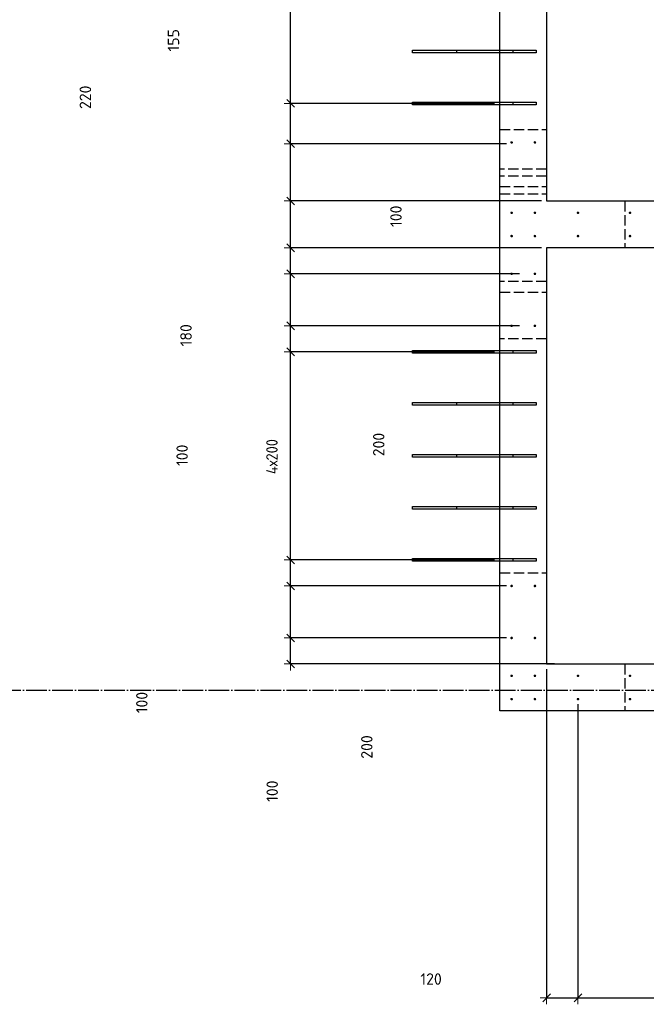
# Model space of a CAD drawing. Header units: millimetres. Extents: x -2258 to 68686, y -2266 to 30725.
# Tile 74 of 83: x 54205 to 56613, y 7192 to 10977. Entities that reach past the tile are written whole.
import ezdxf

# ---------------------------------------------------------------- set-up
doc = ezdxf.new("R2010")
doc.units = ezdxf.units.MM
doc.header["$PDMODE"] = 65
for name, pattern in [('______11', [100, 80, -10, 0, -10]), ('______2', [54, 40, -14]), ('______5', [220, 160, -20, 20, -20])]:
    doc.linetypes.add(name, pattern=pattern)
for name, color, linetype, lineweight in [('Standard', 7, 'Continuous', 25), ('Арм.стержн. вертикальными 1', 22, 'Continuous', 35), ('Размерная линия_ общее', 7, 'Continuous', 13)]:
    doc.layers.add(name, color=color, linetype=linetype, lineweight=lineweight)
doc.layers.add('Осевая линия_ общее', color=7, linetype='______5', lineweight=13, true_color=0xa0a0a0)
doc.styles.add('ISOCPEUR', font='ISOCPEUR')
doc.dimstyles.new('DIMSTYLE_11', dxfattribs={"dimtxt": 44, "dimasz": 50, "dimexe": 0, "dimexo": 0, "dimgap": 22, "dimtad": 2, "dimdec": 0, "dimrnd": 5, "dimzin": 12, "dimdsep": 46, "dimtxsty": 'ISOCPEUR', "dimblk1": 'ALL_ML_STRICH', "dimblk2": 'ALL_ML_STRICH', "dimsah": 1, "dimcen": 0, "dimclrd": 7, "dimclre": 256, "dimclrt": 7, "dimadec": 0, "dimazin": 0, "dimtfac": 1, "dimtdec": 0, "dimtix": 1, "dimtmove": 2, "dimatfit": 3, "dimfxl": 0, "dimtvp": 1.2, "dimtzin": 0, "dimlwd": 0, "dimlwe": -3, "dimarcsym": 0})
doc.dimstyles.new('DIMSTYLE_13', dxfattribs={"dimtxt": 44, "dimasz": 50, "dimexe": 0, "dimexo": 0, "dimgap": 22, "dimtad": 0, "dimdec": 0, "dimrnd": 5, "dimzin": 12, "dimdsep": 46, "dimtxsty": 'ISOCPEUR', "dimblk1": 'ALL_ML_STRICH', "dimblk2": 'ALL_ML_STRICH', "dimsah": 1, "dimcen": 0, "dimclrd": 7, "dimclre": 256, "dimclrt": 7, "dimadec": 0, "dimazin": 0, "dimtfac": 1, "dimtdec": 0, "dimtix": 1, "dimtmove": 2, "dimatfit": 3, "dimfxl": 0, "dimtvp": 1.2, "dimtzin": 0, "dimlwd": 0, "dimlwe": -3, "dimarcsym": 0})
doc.dimstyles.new('DIMSTYLE_3', dxfattribs={"dimtxt": 44, "dimasz": 50, "dimexe": 0, "dimexo": 0, "dimgap": 22, "dimtad": 2, "dimdec": 0, "dimrnd": 5, "dimzin": 12, "dimdsep": 46, "dimtxsty": 'ISOCPEUR', "dimblk1": 'ALL_ML_STRICH', "dimblk2": 'ALL_ML_STRICH', "dimsah": 1, "dimcen": 0, "dimclrd": 7, "dimclre": 256, "dimclrt": 7, "dimadec": 0, "dimazin": 0, "dimtfac": 1, "dimtdec": 0, "dimtix": 1, "dimtmove": 2, "dimatfit": 3, "dimfxl": 0, "dimtzin": 0, "dimlwd": 0, "dimlwe": -3, "dimarcsym": 0})
doc.dimstyles.new('DIMSTYLE_8', dxfattribs={"dimtxt": 44, "dimasz": 50, "dimexe": 0, "dimexo": 0, "dimgap": 22, "dimtad": 0, "dimdec": 0, "dimrnd": 5, "dimzin": 12, "dimdsep": 46, "dimtxsty": 'ISOCPEUR', "dimblk1": 'ALL_ML_STRICH', "dimblk2": 'ALL_ML_STRICH', "dimsah": 1, "dimcen": 0, "dimclrd": 7, "dimclre": 256, "dimclrt": 7, "dimadec": 0, "dimazin": 0, "dimtfac": 1, "dimtdec": 0, "dimtix": 1, "dimtmove": 2, "dimatfit": 3, "dimfxl": 0, "dimtzin": 0, "dimlwd": 0, "dimlwe": -3, "dimarcsym": 0})

# ---------------------------------------------------------------- blocks, each defined once
blk = doc.blocks.new('ALL_ML_STRICH')
at = {"color": 0, "linetype": 'ByBlock', "lineweight": -2}
for p, q in [((-1, 0), (0.5, 0)), ((-0.3, -0.3), (0.3, 0.3)), ((0, -0.5), (0, 0.5))]:
    blk.add_line(p, q, dxfattribs=at)
blk = doc.blocks.new('*D348')
at = {"layer": 'DEFPOINTS', "color": 7, "linetype": 'Continuous', "lineweight": 13, "transparency": 33554687}
for p in [(56095.5, 8600), (55246.3, 8500), (56280, 8500)]:
    blk.add_point(p, dxfattribs=at)
at = {"layer": 'Размерная линия_ общее', "color": 253, "linetype": 'Continuous', "lineweight": -2, "true_color": 0xa0a0a0, "transparency": 33554687}
for p, q in [((56075.5, 8600), (55246.3, 8600)), ((56260, 8500), (55246.3, 8500))]:
    blk.add_line(p, q, dxfattribs=at)
at = {"layer": 'Размерная линия_ общее', "color": 7, "linetype": 'Continuous', "lineweight": -2, "transparency": 33554687}
blk.add_line((55246.3, 8500), (55246.3, 8600), dxfattribs=at)
at = {"layer": 'Размерная линия_ общее', "color": 7, "linetype": 'Continuous', "lineweight": 13, "transparency": 33554687, "xscale": 50, "yscale": 50, "zscale": 50}
for p, rotation in [((55246.3, 8600), 90), ((55246.3, 8500), 270)]:
    blk.add_blockref('ALL_ML_STRICH', p, dxfattribs=dict(at, rotation=rotation))
at = {"layer": 'Размерная линия_ общее', "color": 7, "linetype": 'Continuous', "lineweight": 13, "transparency": 33554687, "insert": (55175.3, 8011), "char_height": 44, "width": 132, "attachment_point": 5, "rotation": 90, "style": 'ISOCPEUR'}
blk.add_mtext('\\A1;{100}', dxfattribs=at)
blk = doc.blocks.new('*D349')
at = {"layer": 'DEFPOINTS', "color": 7, "linetype": 'Continuous', "lineweight": 13, "transparency": 33554687}
for p in [(56095.5, 8800), (55246.3, 8600), (56095.5, 8600)]:
    blk.add_point(p, dxfattribs=at)
at = {"layer": 'Размерная линия_ общее', "color": 253, "linetype": 'Continuous', "lineweight": -2, "true_color": 0xa0a0a0, "transparency": 33554687}
for p, q in [((56075.5, 8800), (55246.3, 8800)), ((56075.5, 8600), (55246.3, 8600))]:
    blk.add_line(p, q, dxfattribs=at)
at = {"layer": 'Размерная линия_ общее', "color": 7, "linetype": 'Continuous', "lineweight": -2, "transparency": 33554687}
blk.add_line((55246.3, 8600), (55246.3, 8800), dxfattribs=at)
at = {"layer": 'Размерная линия_ общее', "color": 7, "linetype": 'Continuous', "lineweight": 13, "transparency": 33554687, "xscale": 50, "yscale": 50, "zscale": 50}
for p, rotation in [((55246.3, 8800), 90), ((55246.3, 8600), 270)]:
    blk.add_blockref('ALL_ML_STRICH', p, dxfattribs=dict(at, rotation=rotation))
at = {"layer": 'Размерная линия_ общее', "color": 7, "linetype": 'Continuous', "lineweight": 13, "transparency": 33554687, "insert": (55538.9, 8181), "char_height": 44, "width": 132, "attachment_point": 5, "rotation": 90, "style": 'ISOCPEUR'}
blk.add_mtext('\\A1;{200}', dxfattribs=at)
blk = doc.blocks.new('*D350')
at = {"layer": 'DEFPOINTS', "color": 7, "linetype": 'Continuous', "lineweight": 13, "transparency": 33554687}
for p in [(56050, 8900), (55246.3, 8800), (56095.5, 8800)]:
    blk.add_point(p, dxfattribs=at)
at = {"layer": 'Размерная линия_ общее', "color": 253, "linetype": 'Continuous', "lineweight": -2, "true_color": 0xa0a0a0, "transparency": 33554687}
for p, q in [((56030, 8900), (55246.3, 8900)), ((56075.5, 8800), (55246.3, 8800))]:
    blk.add_line(p, q, dxfattribs=at)
at = {"layer": 'Размерная линия_ общее', "color": 7, "linetype": 'Continuous', "lineweight": -2, "transparency": 33554687}
blk.add_line((55246.3, 8800), (55246.3, 8900), dxfattribs=at)
at = {"layer": 'Размерная линия_ общее', "color": 7, "linetype": 'Continuous', "lineweight": 13, "transparency": 33554687, "xscale": 50, "yscale": 50, "zscale": 50}
for p, rotation in [((55246.3, 8900), 90), ((55246.3, 8800), 270)]:
    blk.add_blockref('ALL_ML_STRICH', p, dxfattribs=dict(at, rotation=rotation))
at = {"layer": 'Размерная линия_ общее', "color": 7, "linetype": 'Continuous', "lineweight": 13, "transparency": 33554687, "insert": (54674.3, 8351.8), "char_height": 44, "width": 132, "attachment_point": 5, "rotation": 90, "style": 'ISOCPEUR'}
blk.add_mtext('\\A1;{100}', dxfattribs=at)
blk = doc.blocks.new('*D351')
at = {"layer": 'DEFPOINTS', "color": 7, "linetype": 'Continuous', "lineweight": 13, "transparency": 33554687}
for p in [(56050, 9700), (55246.3, 8900), (56050, 8900)]:
    blk.add_point(p, dxfattribs=at)
at = {"layer": 'Размерная линия_ общее', "color": 253, "linetype": 'Continuous', "lineweight": -2, "true_color": 0xa0a0a0, "transparency": 33554687}
for p, q in [((56030, 9700), (55246.3, 9700)), ((56030, 8900), (55246.3, 8900))]:
    blk.add_line(p, q, dxfattribs=at)
at = {"layer": 'Размерная линия_ общее', "color": 7, "linetype": 'Continuous', "lineweight": -2, "transparency": 33554687}
blk.add_line((55246.3, 8900), (55246.3, 9700), dxfattribs=at)
at = {"layer": 'Размерная линия_ общее', "color": 7, "linetype": 'Continuous', "lineweight": 13, "transparency": 33554687, "xscale": 50, "yscale": 50, "zscale": 50}
for p, rotation in [((55246.3, 9700), 90), ((55246.3, 8900), 270)]:
    blk.add_blockref('ALL_ML_STRICH', p, dxfattribs=dict(at, rotation=rotation))
at = {"layer": 'Размерная линия_ общее', "color": 7, "linetype": 'Continuous', "lineweight": 13, "transparency": 33554687, "insert": (55152.3, 9230), "char_height": 44, "width": 2.2, "attachment_point": 1, "rotation": 90, "line_spacing_factor": 0.60241, "style": 'ISOCPEUR'}
blk.add_mtext('\\W0.91;4х200', dxfattribs=at)
blk = doc.blocks.new('*D352')
at = {"layer": 'DEFPOINTS', "color": 7, "linetype": 'Continuous', "lineweight": 13, "transparency": 33554687}
for p in [(56145.5, 9800), (55246.3, 9700), (56050, 9700)]:
    blk.add_point(p, dxfattribs=at)
at = {"layer": 'Размерная линия_ общее', "color": 253, "linetype": 'Continuous', "lineweight": -2, "true_color": 0xa0a0a0, "transparency": 33554687}
for p, q in [((56125.5, 9800), (55246.3, 9800)), ((56030, 9700), (55246.3, 9700))]:
    blk.add_line(p, q, dxfattribs=at)
at = {"layer": 'Размерная линия_ общее', "color": 7, "linetype": 'Continuous', "lineweight": -2, "transparency": 33554687}
blk.add_line((55246.3, 9700), (55246.3, 9800), dxfattribs=at)
at = {"layer": 'Размерная линия_ общее', "color": 7, "linetype": 'Continuous', "lineweight": 13, "transparency": 33554687, "xscale": 50, "yscale": 50, "zscale": 50}
for p, rotation in [((55246.3, 9800), 90), ((55246.3, 9700), 270)]:
    blk.add_blockref('ALL_ML_STRICH', p, dxfattribs=dict(at, rotation=rotation))
at = {"layer": 'Размерная линия_ общее', "color": 7, "linetype": 'Continuous', "lineweight": 13, "transparency": 33554687, "insert": (54829.1, 9302.3), "char_height": 44, "width": 132, "attachment_point": 5, "rotation": 90, "style": 'ISOCPEUR'}
blk.add_mtext('\\A1;{100}', dxfattribs=at)
blk = doc.blocks.new('*D353')
at = {"layer": 'DEFPOINTS', "color": 7, "linetype": 'Continuous', "lineweight": 13, "transparency": 33554687}
for p in [(56145.5, 10000), (55246.3, 9800), (56145.5, 9800)]:
    blk.add_point(p, dxfattribs=at)
at = {"layer": 'Размерная линия_ общее', "color": 253, "linetype": 'Continuous', "lineweight": -2, "true_color": 0xa0a0a0, "transparency": 33554687}
for p, q in [((56125.5, 10000), (55246.3, 10000)), ((56125.5, 9800), (55246.3, 9800))]:
    blk.add_line(p, q, dxfattribs=at)
at = {"layer": 'Размерная линия_ общее', "color": 7, "linetype": 'Continuous', "lineweight": -2, "transparency": 33554687}
blk.add_line((55246.3, 9800), (55246.3, 10000), dxfattribs=at)
at = {"layer": 'Размерная линия_ общее', "color": 7, "linetype": 'Continuous', "lineweight": 13, "transparency": 33554687, "xscale": 50, "yscale": 50, "zscale": 50}
for p, rotation in [((55246.3, 10000), 90), ((55246.3, 9800), 270)]:
    blk.add_blockref('ALL_ML_STRICH', p, dxfattribs=dict(at, rotation=rotation))
at = {"layer": 'Размерная линия_ общее', "color": 7, "linetype": 'Continuous', "lineweight": 13, "transparency": 33554687, "insert": (55584.8, 9343.6), "char_height": 44, "width": 132, "attachment_point": 5, "rotation": 90, "style": 'ISOCPEUR'}
blk.add_mtext('\\A1;{200}', dxfattribs=at)
blk = doc.blocks.new('*D354')
at = {"layer": 'DEFPOINTS', "color": 7, "linetype": 'Continuous', "lineweight": 13, "transparency": 33554687}
for p in [(56230, 10100), (55246.3, 10000), (56145.5, 10000)]:
    blk.add_point(p, dxfattribs=at)
at = {"layer": 'Размерная линия_ общее', "color": 253, "linetype": 'Continuous', "lineweight": -2, "true_color": 0xa0a0a0, "transparency": 33554687}
for p, q in [((56210, 10100), (55246.3, 10100)), ((56125.5, 10000), (55246.3, 10000))]:
    blk.add_line(p, q, dxfattribs=at)
at = {"layer": 'Размерная линия_ общее', "color": 7, "linetype": 'Continuous', "lineweight": -2, "transparency": 33554687}
blk.add_line((55246.3, 10000), (55246.3, 10100), dxfattribs=at)
at = {"layer": 'Размерная линия_ общее', "color": 7, "linetype": 'Continuous', "lineweight": 13, "transparency": 33554687, "xscale": 50, "yscale": 50, "zscale": 50}
for p, rotation in [((55246.3, 10100), 90), ((55246.3, 10000), 270)]:
    blk.add_blockref('ALL_ML_STRICH', p, dxfattribs=dict(at, rotation=rotation))
at = {"layer": 'Размерная линия_ общее', "color": 7, "linetype": 'Continuous', "lineweight": 13, "transparency": 33554687, "insert": (55651, 10221.3), "char_height": 44, "width": 132, "attachment_point": 5, "rotation": 90, "style": 'ISOCPEUR'}
blk.add_mtext('\\A1;{100}', dxfattribs=at)
blk = doc.blocks.new('*D355')
at = {"layer": 'DEFPOINTS', "color": 7, "linetype": 'Continuous', "lineweight": 13, "transparency": 33554687}
for p in [(56230, 10280), (55246.3, 10100), (56230, 10100)]:
    blk.add_point(p, dxfattribs=at)
at = {"layer": 'Размерная линия_ общее', "color": 253, "linetype": 'Continuous', "lineweight": -2, "true_color": 0xa0a0a0, "transparency": 33554687}
for p, q in [((56210, 10280), (55246.3, 10280)), ((56210, 10100), (55246.3, 10100))]:
    blk.add_line(p, q, dxfattribs=at)
at = {"layer": 'Размерная линия_ общее', "color": 7, "linetype": 'Continuous', "lineweight": -2, "transparency": 33554687}
blk.add_line((55246.3, 10100), (55246.3, 10280), dxfattribs=at)
at = {"layer": 'Размерная линия_ общее', "color": 7, "linetype": 'Continuous', "lineweight": 13, "transparency": 33554687, "xscale": 50, "yscale": 50, "zscale": 50}
for p, rotation in [((55246.3, 10280), 90), ((55246.3, 10100), 270)]:
    blk.add_blockref('ALL_ML_STRICH', p, dxfattribs=dict(at, rotation=rotation))
at = {"layer": 'Размерная линия_ общее', "color": 7, "linetype": 'Continuous', "lineweight": 13, "transparency": 33554687, "insert": (54844.1, 9763.8), "char_height": 44, "width": 132, "attachment_point": 5, "rotation": 90, "style": 'ISOCPEUR'}
blk.add_mtext('\\A1;{180}', dxfattribs=at)
blk = doc.blocks.new('*D356')
at = {"layer": 'DEFPOINTS', "color": 7, "linetype": 'Continuous', "lineweight": 13, "transparency": 33554687}
for p in [(56095.5, 10500), (55246.3, 10280), (56230, 10280)]:
    blk.add_point(p, dxfattribs=at)
at = {"layer": 'Размерная линия_ общее', "color": 253, "linetype": 'Continuous', "lineweight": -2, "true_color": 0xa0a0a0, "transparency": 33554687}
for p, q in [((56075.5, 10500), (55246.3, 10500)), ((56210, 10280), (55246.3, 10280))]:
    blk.add_line(p, q, dxfattribs=at)
at = {"layer": 'Размерная линия_ общее', "color": 7, "linetype": 'Continuous', "lineweight": -2, "transparency": 33554687}
blk.add_line((55246.3, 10280), (55246.3, 10500), dxfattribs=at)
at = {"layer": 'Размерная линия_ общее', "color": 7, "linetype": 'Continuous', "lineweight": 13, "transparency": 33554687, "xscale": 50, "yscale": 50, "zscale": 50}
for p, rotation in [((55246.3, 10500), 90), ((55246.3, 10280), 270)]:
    blk.add_blockref('ALL_ML_STRICH', p, dxfattribs=dict(at, rotation=rotation))
at = {"layer": 'Размерная линия_ общее', "color": 7, "linetype": 'Continuous', "lineweight": 13, "transparency": 33554687, "insert": (54457.2, 10678.5), "char_height": 44, "width": 132, "attachment_point": 5, "rotation": 90, "style": 'ISOCPEUR'}
blk.add_mtext('\\A1;{220}', dxfattribs=at)
blk = doc.blocks.new('*D357')
at = {"layer": 'DEFPOINTS', "color": 7, "linetype": 'Continuous', "lineweight": 13, "transparency": 33554687}
for p in [(56050, 10655), (55246.3, 10500), (56095.5, 10500)]:
    blk.add_point(p, dxfattribs=at)
at = {"layer": 'Размерная линия_ общее', "color": 253, "linetype": 'Continuous', "lineweight": -2, "true_color": 0xa0a0a0, "transparency": 33554687}
for p, q in [((56030, 10655), (55246.3, 10655)), ((56075.5, 10500), (55246.3, 10500))]:
    blk.add_line(p, q, dxfattribs=at)
at = {"layer": 'Размерная линия_ общее', "color": 7, "linetype": 'Continuous', "lineweight": -2, "transparency": 33554687}
blk.add_line((55246.3, 10500), (55246.3, 10655), dxfattribs=at)
at = {"layer": 'Размерная линия_ общее', "color": 7, "linetype": 'Continuous', "lineweight": 13, "transparency": 33554687, "xscale": 50, "yscale": 50, "zscale": 50}
for p, rotation in [((55246.3, 10655), 90), ((55246.3, 10500), 270)]:
    blk.add_blockref('ALL_ML_STRICH', p, dxfattribs=dict(at, rotation=rotation))
at = {"layer": 'Размерная линия_ общее', "color": 7, "linetype": 'Continuous', "lineweight": 13, "transparency": 33554687, "insert": (54795.9, 10897.8), "char_height": 44, "width": 132, "attachment_point": 5, "rotation": 90, "style": 'ISOCPEUR'}
blk.add_mtext('\\A1;{155}', dxfattribs=at)
blk = doc.blocks.new('*D358')
at = {"layer": 'DEFPOINTS', "color": 7, "linetype": 'Continuous', "lineweight": 13, "transparency": 33554687}
for p in [(56050, 11855), (55246.3, 10655), (56050, 10655)]:
    blk.add_point(p, dxfattribs=at)
at = {"layer": 'Размерная линия_ общее', "color": 253, "linetype": 'Continuous', "lineweight": -2, "true_color": 0xa0a0a0, "transparency": 33554687}
for p, q in [((56030, 11855), (55246.3, 11855)), ((56030, 10655), (55246.3, 10655))]:
    blk.add_line(p, q, dxfattribs=at)
at = {"layer": 'Размерная линия_ общее', "color": 7, "linetype": 'Continuous', "lineweight": -2, "transparency": 33554687}
blk.add_line((55246.3, 10655), (55246.3, 11855), dxfattribs=at)
at = {"layer": 'Размерная линия_ общее', "color": 7, "linetype": 'Continuous', "lineweight": 13, "transparency": 33554687, "xscale": 50, "yscale": 50, "zscale": 50}
for p, rotation in [((55246.3, 11855), 90), ((55246.3, 10655), 270)]:
    blk.add_blockref('ALL_ML_STRICH', p, dxfattribs=dict(at, rotation=rotation))
at = {"layer": 'Размерная линия_ общее', "color": 7, "linetype": 'Continuous', "lineweight": 13, "transparency": 33554687, "insert": (55152.3, 11187), "char_height": 44, "width": 2.2, "attachment_point": 1, "rotation": 90, "line_spacing_factor": 0.60241, "style": 'ISOCPEUR'}
blk.add_mtext('\\W0.91;6х200', dxfattribs=at)
blk = doc.blocks.new('*D455')
at = {"layer": 'DEFPOINTS', "color": 7, "linetype": 'Continuous', "lineweight": 13, "transparency": 33554687}
for p in [(56230, 8500), (56350.5, 8365), (56230, 7216.7)]:
    blk.add_point(p, dxfattribs=at)
at = {"layer": 'Размерная линия_ общее', "color": 253, "linetype": 'Continuous', "lineweight": -2, "true_color": 0xa0a0a0, "transparency": 33554687}
for p, q in [((56230, 8480), (56230, 7216.7)), ((56350.5, 8345), (56350.5, 7216.7))]:
    blk.add_line(p, q, dxfattribs=at)
at = {"layer": 'Размерная линия_ общее', "color": 7, "linetype": 'Continuous', "lineweight": -2, "transparency": 33554687}
blk.add_line((56230, 7216.7), (56350.5, 7216.7), dxfattribs=at)
at = {"layer": 'Размерная линия_ общее', "color": 7, "linetype": 'Continuous', "lineweight": 13, "transparency": 33554687, "xscale": 50, "yscale": 50, "zscale": 50, "rotation": 180}
blk.add_blockref('ALL_ML_STRICH', (56230, 7216.7), dxfattribs=at)
at = {"layer": 'Размерная линия_ общее', "color": 7, "linetype": 'Continuous', "lineweight": 13, "transparency": 33554687, "xscale": 50, "yscale": 50, "zscale": 50}
blk.add_blockref('ALL_ML_STRICH', (56350.5, 7216.7), dxfattribs=at)
at = {"layer": 'Размерная линия_ общее', "color": 7, "linetype": 'Continuous', "lineweight": 13, "transparency": 33554687, "insert": (55786, 7288.9), "char_height": 44, "width": 132, "attachment_point": 5, "style": 'ISOCPEUR'}
blk.add_mtext('\\A1;{120}', dxfattribs=at)
blk = doc.blocks.new('*D456')
at = {"layer": 'DEFPOINTS', "color": 7, "linetype": 'Continuous', "lineweight": 13, "transparency": 33554687}
for p in [(56350.5, 8365), (57950.5, 8365), (56350.5, 7216.7)]:
    blk.add_point(p, dxfattribs=at)
at = {"layer": 'Размерная линия_ общее', "color": 253, "linetype": 'Continuous', "lineweight": -2, "true_color": 0xa0a0a0, "transparency": 33554687}
for p, q in [((56350.5, 8345), (56350.5, 7216.7)), ((57950.5, 8345), (57950.5, 7216.7))]:
    blk.add_line(p, q, dxfattribs=at)
at = {"layer": 'Размерная линия_ общее', "color": 7, "linetype": 'Continuous', "lineweight": -2, "transparency": 33554687}
blk.add_line((56350.5, 7216.7), (57950.5, 7216.7), dxfattribs=at)
at = {"layer": 'Размерная линия_ общее', "color": 7, "linetype": 'Continuous', "lineweight": 13, "transparency": 33554687, "xscale": 50, "yscale": 50, "zscale": 50, "rotation": 180}
blk.add_blockref('ALL_ML_STRICH', (56350.5, 7216.7), dxfattribs=at)
at = {"layer": 'Размерная линия_ общее', "color": 7, "linetype": 'Continuous', "lineweight": 13, "transparency": 33554687, "xscale": 50, "yscale": 50, "zscale": 50}
blk.add_blockref('ALL_ML_STRICH', (57950.5, 7216.7), dxfattribs=at)
at = {"layer": 'Размерная линия_ общее', "color": 7, "linetype": 'Continuous', "lineweight": 13, "transparency": 33554687, "insert": (57016.5, 7310.7), "char_height": 44, "width": 2.2, "attachment_point": 1, "line_spacing_factor": 0.60241, "style": 'ISOCPEUR'}
blk.add_mtext('\\W0.91;8х200=1600', dxfattribs=at)

msp = doc.modelspace()

# ---------------------------------------------------------------- hatches: boundary and pattern name
at = {"layer": 'Арм.стержн. вертикальными 1', "linetype": 'Continuous', "lineweight": 50, "transparency": 33554687}
for points in [[(56100.5, 10505), (56100.1, 10506.9), (56099, 10508.5), (56097.4, 10509.6), (56095.5, 10510), (56093.6, 10509.6), (56091.9, 10508.5), (56090.8, 10506.9), (56090.5, 10505), (56090.8, 10503.1), (56091.9, 10501.5), (56093.6, 10500.4), (56095.5, 10500), (56097.4, 10500.4), (56099, 10501.5), (56100.1, 10503.1)], [(56190, 10505), (56189.6, 10506.9), (56188.5, 10508.5), (56186.9, 10509.6), (56185, 10510), (56183.1, 10509.6), (56181.5, 10508.5), (56180.4, 10506.9), (56180, 10505), (56180.4, 10503.1), (56181.5, 10501.5), (56183.1, 10500.4), (56185, 10500), (56186.9, 10500.4), (56188.5, 10501.5), (56189.6, 10503.1)], [(56100.5, 10234.5), (56100.1, 10236.4), (56099, 10238), (56097.4, 10239.1), (56095.5, 10239.5), (56093.6, 10239.1), (56091.9, 10238), (56090.8, 10236.4), (56090.5, 10234.5), (56090.8, 10232.6), (56091.9, 10231), (56093.6, 10229.9), (56095.5, 10229.5), (56097.4, 10229.9), (56099, 10231), (56100.1, 10232.6)], [(56190, 10234.5), (56189.6, 10236.4), (56188.5, 10238), (56186.9, 10239.1), (56185, 10239.5), (56183.1, 10239.1), (56181.5, 10238), (56180.4, 10236.4), (56180, 10234.5), (56180.4, 10232.6), (56181.5, 10231), (56183.1, 10229.9), (56185, 10229.5), (56186.9, 10229.9), (56188.5, 10231), (56189.6, 10232.6)], [(56355.5, 10234.5), (56355.1, 10236.4), (56354, 10238), (56352.4, 10239.1), (56350.5, 10239.5), (56348.6, 10239.1), (56347, 10238), (56345.9, 10236.4), (56345.5, 10234.5), (56345.9, 10232.6), (56347, 10231), (56348.6, 10229.9), (56350.5, 10229.5), (56352.4, 10229.9), (56354, 10231), (56355.1, 10232.6)], [(56555.5, 10234.5), (56555.1, 10236.4), (56554, 10238), (56552.4, 10239.1), (56550.5, 10239.5), (56548.6, 10239.1), (56547, 10238), (56545.9, 10236.4), (56545.5, 10234.5), (56545.9, 10232.6), (56547, 10231), (56548.6, 10229.9), (56550.5, 10229.5), (56552.4, 10229.9), (56554, 10231), (56555.1, 10232.6)], [(56100.5, 10145), (56100.1, 10146.9), (56099, 10148.5), (56097.4, 10149.6), (56095.5, 10150), (56093.6, 10149.6), (56091.9, 10148.5), (56090.8, 10146.9), (56090.5, 10145), (56090.8, 10143.1), (56091.9, 10141.4), (56093.6, 10140.4), (56095.5, 10140), (56097.4, 10140.4), (56099, 10141.4), (56100.1, 10143.1)], [(56190, 10145), (56189.6, 10146.9), (56188.5, 10148.5), (56186.9, 10149.6), (56185, 10150), (56183.1, 10149.6), (56181.5, 10148.5), (56180.4, 10146.9), (56180, 10145), (56180.4, 10143.1), (56181.5, 10141.4), (56183.1, 10140.4), (56185, 10140), (56186.9, 10140.4), (56188.5, 10141.4), (56189.6, 10143.1)], [(56355.5, 10145), (56355.1, 10146.9), (56354, 10148.5), (56352.4, 10149.6), (56350.5, 10150), (56348.6, 10149.6), (56347, 10148.5), (56345.9, 10146.9), (56345.5, 10145), (56345.9, 10143.1), (56347, 10141.4), (56348.6, 10140.4), (56350.5, 10140), (56352.4, 10140.4), (56354, 10141.4), (56355.1, 10143.1)], [(56555.5, 10145), (56555.1, 10146.9), (56554, 10148.5), (56552.4, 10149.6), (56550.5, 10150), (56548.6, 10149.6), (56547, 10148.5), (56545.9, 10146.9), (56545.5, 10145), (56545.9, 10143.1), (56547, 10141.4), (56548.6, 10140.4), (56550.5, 10140), (56552.4, 10140.4), (56554, 10141.4), (56555.1, 10143.1)], [(56100.5, 10000), (56100.1, 10001.9), (56099, 10003.5), (56097.4, 10004.6), (56095.5, 10005), (56093.6, 10004.6), (56091.9, 10003.5), (56090.8, 10001.9), (56090.5, 10000), (56090.8, 9998.1), (56091.9, 9996.4), (56093.6, 9995.4), (56095.5, 9995), (56097.4, 9995.4), (56099, 9996.4), (56100.1, 9998.1)], [(56190, 10000), (56189.6, 10001.9), (56188.5, 10003.5), (56186.9, 10004.6), (56185, 10005), (56183.1, 10004.6), (56181.5, 10003.5), (56180.4, 10001.9), (56180, 10000), (56180.4, 9998.1), (56181.5, 9996.4), (56183.1, 9995.4), (56185, 9995), (56186.9, 9995.4), (56188.5, 9996.4), (56189.6, 9998.1)], [(56100.5, 9800), (56100.1, 9801.9), (56099, 9803.5), (56097.4, 9804.6), (56095.5, 9805), (56093.6, 9804.6), (56091.9, 9803.5), (56090.8, 9801.9), (56090.5, 9800), (56090.8, 9798.1), (56091.9, 9796.4), (56093.6, 9795.4), (56095.5, 9795), (56097.4, 9795.4), (56099, 9796.4), (56100.1, 9798.1)], [(56190, 9800), (56189.6, 9801.9), (56188.5, 9803.5), (56186.9, 9804.6), (56185, 9805), (56183.1, 9804.6), (56181.5, 9803.5), (56180.4, 9801.9), (56180, 9800), (56180.4, 9798.1), (56181.5, 9796.4), (56183.1, 9795.4), (56185, 9795), (56186.9, 9795.4), (56188.5, 9796.4), (56189.6, 9798.1)], [(56100.5, 8800), (56100.1, 8801.9), (56099, 8803.5), (56097.4, 8804.6), (56095.5, 8805), (56093.6, 8804.6), (56091.9, 8803.5), (56090.8, 8801.9), (56090.5, 8800), (56090.8, 8798.1), (56091.9, 8796.4), (56093.6, 8795.4), (56095.5, 8795), (56097.4, 8795.4), (56099, 8796.4), (56100.1, 8798.1)], [(56190, 8800), (56189.6, 8801.9), (56188.5, 8803.5), (56186.9, 8804.6), (56185, 8805), (56183.1, 8804.6), (56181.5, 8803.5), (56180.4, 8801.9), (56180, 8800), (56180.4, 8798.1), (56181.5, 8796.4), (56183.1, 8795.4), (56185, 8795), (56186.9, 8795.4), (56188.5, 8796.4), (56189.6, 8798.1)], [(56100.5, 8600), (56100.1, 8601.9), (56099, 8603.5), (56097.4, 8604.6), (56095.5, 8605), (56093.6, 8604.6), (56091.9, 8603.5), (56090.8, 8601.9), (56090.5, 8600), (56090.8, 8598.1), (56091.9, 8596.4), (56093.6, 8595.4), (56095.5, 8595), (56097.4, 8595.4), (56099, 8596.4), (56100.1, 8598.1)], [(56190, 8600), (56189.6, 8601.9), (56188.5, 8603.5), (56186.9, 8604.6), (56185, 8605), (56183.1, 8604.6), (56181.5, 8603.5), (56180.4, 8601.9), (56180, 8600), (56180.4, 8598.1), (56181.5, 8596.4), (56183.1, 8595.4), (56185, 8595), (56186.9, 8595.4), (56188.5, 8596.4), (56189.6, 8598.1)], [(56100.5, 8454.5), (56100.1, 8456.4), (56099, 8458), (56097.4, 8459.1), (56095.5, 8459.5), (56093.6, 8459.1), (56091.9, 8458), (56090.8, 8456.4), (56090.5, 8454.5), (56090.8, 8452.6), (56091.9, 8451), (56093.6, 8449.9), (56095.5, 8449.5), (56097.4, 8449.9), (56099, 8451), (56100.1, 8452.6)], [(56190, 8454.5), (56189.6, 8456.4), (56188.5, 8458), (56186.9, 8459.1), (56185, 8459.5), (56183.1, 8459.1), (56181.5, 8458), (56180.4, 8456.4), (56180, 8454.5), (56180.4, 8452.6), (56181.5, 8451), (56183.1, 8449.9), (56185, 8449.5), (56186.9, 8449.9), (56188.5, 8451), (56189.6, 8452.6)], [(56355.5, 8454.5), (56355.1, 8456.4), (56354, 8458), (56352.4, 8459.1), (56350.5, 8459.5), (56348.6, 8459.1), (56347, 8458), (56345.9, 8456.4), (56345.5, 8454.5), (56345.9, 8452.6), (56347, 8451), (56348.6, 8449.9), (56350.5, 8449.5), (56352.4, 8449.9), (56354, 8451), (56355.1, 8452.6)], [(56555.5, 8454.5), (56555.1, 8456.4), (56554, 8458), (56552.4, 8459.1), (56550.5, 8459.5), (56548.6, 8459.1), (56547, 8458), (56545.9, 8456.4), (56545.5, 8454.5), (56545.9, 8452.6), (56547, 8451), (56548.6, 8449.9), (56550.5, 8449.5), (56552.4, 8449.9), (56554, 8451), (56555.1, 8452.6)], [(56100.5, 8365), (56100.1, 8366.9), (56099, 8368.5), (56097.4, 8369.6), (56095.5, 8370), (56093.6, 8369.6), (56091.9, 8368.5), (56090.8, 8366.9), (56090.5, 8365), (56090.8, 8363.1), (56091.9, 8361.4), (56093.6, 8360.4), (56095.5, 8360), (56097.4, 8360.4), (56099, 8361.4), (56100.1, 8363.1)], [(56190, 8365), (56189.6, 8366.9), (56188.5, 8368.5), (56186.9, 8369.6), (56185, 8370), (56183.1, 8369.6), (56181.5, 8368.5), (56180.4, 8366.9), (56180, 8365), (56180.4, 8363.1), (56181.5, 8361.4), (56183.1, 8360.4), (56185, 8360), (56186.9, 8360.4), (56188.5, 8361.4), (56189.6, 8363.1)], [(56355.5, 8365), (56355.1, 8366.9), (56354, 8368.5), (56352.4, 8369.6), (56350.5, 8370), (56348.6, 8369.6), (56347, 8368.5), (56345.9, 8366.9), (56345.5, 8365), (56345.9, 8363.1), (56347, 8361.4), (56348.6, 8360.4), (56350.5, 8360), (56352.4, 8360.4), (56354, 8361.4), (56355.1, 8363.1)], [(56555.5, 8365), (56555.1, 8366.9), (56554, 8368.5), (56552.4, 8369.6), (56550.5, 8370), (56548.6, 8369.6), (56547, 8368.5), (56545.9, 8366.9), (56545.5, 8365), (56545.9, 8363.1), (56547, 8361.4), (56548.6, 8360.4), (56550.5, 8360), (56552.4, 8360.4), (56554, 8361.4), (56555.1, 8363.1)]]:
    msp.add_hatch(color=4, dxfattribs=at).paths.add_polyline_path(points)

# ---------------------------------------------------------------- linework, layer by layer
at = {"color": 7, "linetype": 'Continuous', "lineweight": 25, "transparency": 33554687}
for p, q in [((56050, 10100), (56050, 10280)), ((56230, 10280), (57980, 10280)), ((56050, 8500), (56050, 10100)), ((56230, 10100), (56230, 8500)), ((57980, 10100), (56230, 10100)), ((56050, 8320), (56050, 8500)), ((56230, 8500), (57980, 8500)), ((57980, 8320), (56050, 8320))]:
    msp.add_line(p, q, dxfattribs=at)
at = {"color": 7, "linetype": '______2', "lineweight": 25, "transparency": 33554687}
for p, q in [((56530, 10280), (56530, 10100)), ((56230, 9970), (56050, 9970)), ((56050, 9930), (56230, 9930)), ((56230, 9750), (56050, 9750)), ((56050, 8850), (56230, 8850)), ((56530, 8500), (56530, 8320))]:
    msp.add_line(p, q, dxfattribs=at)
at = {"layer": 'Standard', "color": 7, "linetype": 'Continuous', "lineweight": 25, "transparency": 33554687}
for p, q in [((56050, 10280), (56050, 12940)), ((56230, 12940), (56230, 10280))]:
    msp.add_line(p, q, dxfattribs=at)
at = {"layer": 'Standard', "color": 7, "linetype": '______2', "lineweight": 25, "transparency": 33554687}
for p, q in [((56050, 10555), (56230, 10555)), ((56230, 10402.5), (56050, 10402.5)), ((56230, 10375), (56050, 10375)), ((56050, 10335), (56230, 10335)), ((56050, 10307.5), (56230, 10307.5))]:
    msp.add_line(p, q, dxfattribs=at)
at = {"layer": 'Арм.стержн. вертикальными 1', "color": 4, "linetype": 'Continuous', "lineweight": 25, "transparency": 33554687}
for points in [[(56100, 10850), (55715, 10850), (55715, 10860), (56100, 10860), (56100, 10850)], [(56190, 10850), (55885, 10850), (55885, 10860), (56190, 10860), (56190, 10850)], [(56100, 10650), (55715, 10650), (55715, 10660), (56100, 10660), (56100, 10650)], [(56190, 10650), (55885, 10650), (55885, 10660), (56190, 10660), (56190, 10650)], [(56100, 9695), (55715, 9695), (55715, 9705), (56100, 9705), (56100, 9695)], [(56190, 9695), (55885, 9695), (55885, 9705), (56190, 9705), (56190, 9695)], [(56100, 9495), (55715, 9495), (55715, 9505), (56100, 9505), (56100, 9495)], [(56190, 9495), (55885, 9495), (55885, 9505), (56190, 9505), (56190, 9495)], [(56100, 9295), (55715, 9295), (55715, 9305), (56100, 9305), (56100, 9295)], [(56190, 9295), (55885, 9295), (55885, 9305), (56190, 9305), (56190, 9295)], [(56100, 9095), (55715, 9095), (55715, 9105), (56100, 9105), (56100, 9095)], [(56190, 9095), (55885, 9095), (55885, 9105), (56190, 9105), (56190, 9095)], [(56100, 8895), (55715, 8895), (55715, 8905), (56100, 8905), (56100, 8895)], [(56190, 8895), (55885, 8895), (55885, 8905), (56190, 8905), (56190, 8895)]]:
    msp.add_lwpolyline(points, dxfattribs=at)
at = {"layer": 'Осевая линия_ общее', "color": 253, "linetype": '______11', "lineweight": -3, "true_color": 0xa0a0a0, "transparency": 33554687}
msp.add_line((25000, 8400), (68563.9, 8400), dxfattribs=at)

# ---------------------------------------------------------------- dimensions: what is measured, and where the dimension line sits
at = {"layer": 'Размерная линия_ общее', "color": 7, "linetype": 'Continuous', "lineweight": 13, "transparency": 33554687}
for base, p1, p2, text, picture, middle in [((55246.3, 11855), (56030, 10655), (56030, 11855), '\\W0.91;6х200', '*D358', (55224.3, 11255)), ((55246.3, 9700), (56030, 8900), (56030, 9700), '\\W0.91;4х200', '*D351', (55224.3, 9300))]:
    dim = msp.add_linear_dim(base=base, p1=p1, p2=p2, angle=90, text=text, dimstyle='DIMSTYLE_3', override={"dimpost": '<>', "dimclrd": 7, "dimclre": 253, "dimclrt": 7, "dimlwd": 0, "dimlwe": 65533}, dxfattribs=at)
    dim.commit()
    dim.dimension.update_dxf_attribs({"geometry": picture, "text_midpoint": middle, "dimtype": 160})
for base, p1, p2, dimstyle, picture, middle in [((55246.3, 10655), (56075.5, 10500), (56030, 10655), 'DIMSTYLE_3', '*D357', (54795.9, 10897.8)), ((55246.3, 10500), (56210, 10280), (56075.5, 10500), 'DIMSTYLE_3', '*D356', (54457.2, 10678.5)), ((55246.3, 10280), (56210, 10100), (56210, 10280), 'DIMSTYLE_3', '*D355', (54844.1, 9763.8)), ((55246.3, 10100), (56125.5, 10000), (56210, 10100), 'DIMSTYLE_13', '*D354', (55651, 10221.3)), ((55246.3, 10000), (56125.5, 9800), (56125.5, 10000), 'DIMSTYLE_8', '*D353', (55584.8, 9343.6)), ((55246.3, 9800), (56030, 9700), (56125.5, 9800), 'DIMSTYLE_11', '*D352', (54829.1, 9302.3)), ((55246.3, 8900), (56075.5, 8800), (56030, 8900), 'DIMSTYLE_11', '*D350', (54674.3, 8351.8)), ((55246.3, 8800), (56075.5, 8600), (56075.5, 8800), 'DIMSTYLE_8', '*D349', (55538.9, 8181)), ((55246.3, 8600), (56260, 8500), (56075.5, 8600), 'DIMSTYLE_11', '*D348', (55175.3, 8011))]:
    dim = msp.add_linear_dim(base=base, p1=p1, p2=p2, angle=90, dimstyle=dimstyle, override={"dimpost": '<>', "dimclrd": 7, "dimclre": 253, "dimclrt": 7, "dimlwd": 0, "dimlwe": 65533}, dxfattribs=at)
    dim.commit()
    dim.dimension.update_dxf_attribs({"geometry": picture, "text_midpoint": middle, "dimtype": 160})
dim = msp.add_linear_dim(base=(56350.4966, 7216.7333), p1=(56230, 8480), p2=(56350.4966, 8344.9721), dimstyle='DIMSTYLE_11', override={"dimpost": '<>', "dimclrd": 7, "dimclre": 253, "dimclrt": 7, "dimlwd": 0, "dimlwe": 65533}, dxfattribs=at)
dim.commit()
dim.dimension.update_dxf_attribs({"geometry": '*D455', "text_midpoint": (55786.0322, 7288.9057), "dimtype": 160})
dim = msp.add_linear_dim(base=(57950.5, 7216.7), p1=(56350.5, 8345), p2=(57950.5, 8345), text='\\W0.91;8х200=1600', dimstyle='DIMSTYLE_3', override={"dimpost": '<>', "dimclrd": 7, "dimclre": 253, "dimclrt": 7, "dimlwd": 0, "dimlwe": 65533}, dxfattribs=at)
dim.commit()
dim.dimension.update_dxf_attribs({"geometry": '*D456', "text_midpoint": (57150.5, 7238.7), "dimtype": 160})

doc.saveas('drawing.dxf')
